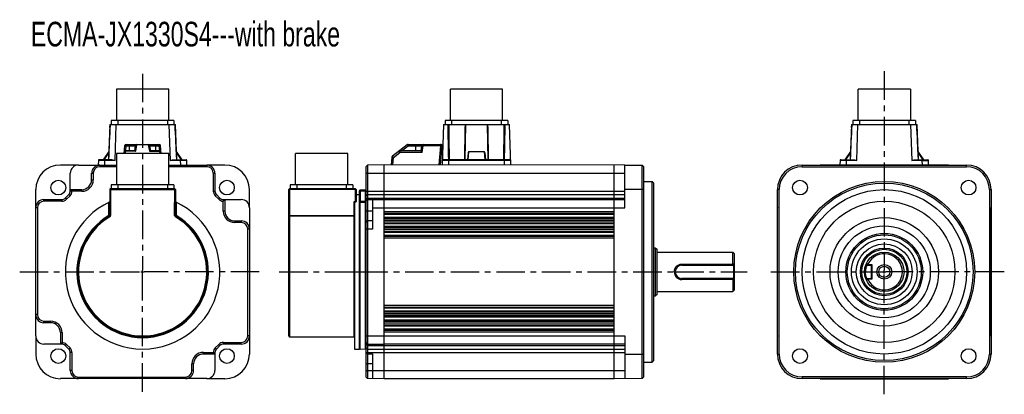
# Model space of a CAD drawing. Header units: millimetres. Extents: x 139 to 738, y 253 to 480.
import ezdxf

# ---------------------------------------------------------------- set-up
doc = ezdxf.new("R2010")
doc.units = ezdxf.units.MM
doc.header["$LTSCALE"] = 46.255
doc.linetypes.add('CENTER', pattern=[0.6, 0.375, -0.075, 0.075, -0.075])
doc.layers.get('0').update_dxf_attribs({"linetype": 'CONTINUOUS'})
doc.layers.add('DEFAULT_1', color=7, linetype='CENTER')
doc.styles.get("Standard").update_dxf_attribs({"font": 'txt', "width": 0.7})

msp = doc.modelspace()

# ---------------------------------------------------------------- linework, layer by layer
at = {"color": 7, "linetype": 'Continuous'}
for p, q in [((197.86, 438.19), (197.86, 419.14)), ((229.61, 438.19), (197.86, 438.19)), ((229.61, 419.14), (229.61, 438.19)), ((400.9, 419.14), (400.9, 438.19)), ((432.65, 438.19), (400.9, 438.19)), ((432.65, 419.14), (432.65, 438.19)), ((648.9, 419.14), (648.9, 438.19)), ((680.65, 438.19), (648.9, 438.19)), ((680.65, 438.19), (680.65, 419.14)), ((193.74, 416.75), (192.99, 395.25)), ((193.74, 416.75), (233.51, 416.75)), ((193.88, 414.87), (193.94, 416.75)), ((194.69, 419.14), (194.69, 416.75)), ((232.79, 419.14), (194.69, 419.14)), ((196.97, 394.77), (197.74, 416.75)), ((198.69, 419.14), (198.69, 416.75)), ((228.79, 419.14), (228.79, 416.75)), ((229.74, 416.75), (230.51, 394.77)), ((232.79, 419.14), (232.79, 416.75)), ((233.53, 416.75), (233.6, 414.87)), ((233.54, 416.75), (233.74, 416.75)), ((234.49, 395.25), (233.74, 416.75)), ((396.78, 416.75), (395.91, 392.05)), ((396.78, 416.75), (436.78, 416.75)), ((397.73, 419.14), (397.73, 416.75)), ((435.83, 419.14), (397.73, 419.14)), ((401.73, 416.75), (401.73, 419.14)), ((409.82, 395.25), (410.21, 416.75)), ((423.34, 416.75), (423.73, 395.25)), ((431.83, 419.14), (431.83, 416.75)), ((435.83, 419.14), (435.83, 416.75)), ((437.64, 392.05), (436.78, 416.75)), ((644.78, 416.75), (644.03, 395.25)), ((644.78, 416.75), (684.55, 416.75)), ((644.92, 414.87), (644.98, 416.75)), ((645.73, 419.14), (645.73, 416.75)), ((683.83, 419.14), (645.73, 419.14)), ((648.01, 394.77), (648.78, 416.75)), ((649.73, 419.14), (649.73, 416.75)), ((679.83, 416.75), (679.83, 419.14)), ((680.78, 416.75), (681.55, 394.77)), ((683.83, 419.14), (683.83, 416.75)), ((684.57, 416.75), (684.78, 416.75)), ((684.57, 416.75), (684.64, 414.87)), ((685.53, 395.25), (684.78, 416.75)), ((202.78, 403.69), (202.37, 398.99)), ((203.5, 400.6), (203.78, 403.78)), ((203.78, 403.78), (203.78, 404.6)), ((203.78, 404.6), (223.7, 404.6)), ((203.78, 403.78), (209.3, 403.78)), ((205.74, 400.6), (205.74, 404.6)), ((209.3, 403.78), (208.75, 400.65)), ((209.58, 400.39), (210.28, 404.39)), ((210.28, 404.6), (210.28, 404.39)), ((217.19, 404.39), (210.28, 404.39)), ((217.19, 404.39), (217.19, 404.6)), ((217.19, 404.39), (217.9, 400.39)), ((218.73, 400.65), (218.18, 403.78)), ((218.18, 403.78), (223.7, 403.78)), ((221.74, 400.6), (221.74, 404.6)), ((223.7, 403.78), (223.7, 404.6)), ((223.7, 403.78), (223.98, 400.6)), ((225.11, 398.99), (224.69, 403.69)), ((374.57, 404.39), (365.66, 397.39)), ((371.15, 400.6), (375.19, 403.78)), ((375.19, 404.6), (375.19, 403.78)), ((375.19, 404.6), (394.88, 404.6)), ((375.19, 403.78), (383.41, 403.78)), ((379.85, 400.6), (379.85, 404.6)), ((383.41, 403.78), (382.85, 400.6)), ((383.68, 399.69), (384.39, 403.69)), ((384.39, 404.6), (384.39, 403.69)), ((394.88, 403.69), (384.39, 403.69)), ((394.88, 403.69), (393.86, 392.05)), ((394.87, 392.07), (395.87, 403.52)), ((394.88, 403.69), (394.88, 404.6)), ((195.08, 395.25), (187.34, 395.25)), ((193.16, 400.25), (189.74, 395.25)), ((190.31, 395.25), (193.13, 399.37)), ((190.84, 395.25), (190.84, 394.77)), ((197.86, 398.99), (197.86, 379.94)), ((229.61, 398.99), (197.86, 398.99)), ((203.31, 398.99), (203.43, 400.39)), ((203.43, 400.6), (203.43, 400.39)), ((209.02, 400.6), (203.43, 400.6)), ((209.58, 400.39), (203.43, 400.39)), ((217.9, 400.39), (224.05, 400.39)), ((224.05, 400.6), (218.45, 400.6)), ((224.05, 400.39), (224.05, 400.6)), ((224.05, 400.39), (224.17, 398.99)), ((229.61, 379.94), (229.61, 398.99)), ((232.4, 395.25), (240.13, 395.25)), ((237.74, 395.25), (234.31, 400.25)), ((234.35, 399.37), (237.16, 395.25)), ((236.64, 394.77), (236.64, 395.25)), ((306.72, 379.94), (306.72, 398.99)), ((338.47, 398.99), (306.72, 398.99)), ((338.47, 379.94), (338.47, 398.99)), ((365.28, 396.69), (364.87, 392.05)), ((365.87, 392.05), (366.27, 396.69)), ((366.27, 396.69), (370.1, 399.69)), ((370.1, 400.6), (370.1, 399.69)), ((382.85, 400.6), (370.1, 400.6)), ((383.68, 399.69), (370.1, 399.69)), ((437.04, 395.25), (396.51, 395.25)), ((400.01, 395.25), (400.01, 394.77)), ((411.64, 399.37), (411.28, 395.3)), ((411.75, 395.25), (412.19, 400.25)), ((412.19, 400.25), (421.36, 400.25)), ((421.36, 400.25), (421.8, 395.25)), ((421.92, 399.37), (422.27, 395.3)), ((433.55, 394.77), (433.55, 395.25)), ((638.38, 395.25), (646.12, 395.25)), ((644.2, 400.25), (640.78, 395.25)), ((641.35, 395.25), (644.17, 399.37)), ((641.88, 395.25), (641.88, 394.77)), ((683.44, 395.25), (691.17, 395.25)), ((688.78, 395.25), (685.35, 400.25)), ((685.39, 399.37), (688.2, 395.25)), ((687.68, 394.77), (687.68, 395.25)), ((174.65, 392.04), (163.74, 392.04)), ((174.74, 392.04), (174.74, 392.05)), ((174.74, 392.04), (197.86, 392.04)), ((186.84, 394.77), (186.75, 392.05)), ((187.74, 392.04), (187.74, 391.04)), ((187.74, 391.04), (197.86, 391.04)), ((190.75, 392.05), (190.84, 394.77)), ((196.97, 394.77), (190.84, 394.77)), ((229.61, 392.04), (252.74, 392.04)), ((229.61, 391.04), (252.74, 391.04)), ((236.64, 394.77), (230.51, 394.77)), ((236.64, 394.77), (236.73, 392.05)), ((240.73, 392.05), (240.63, 394.77)), ((252.74, 392.05), (252.74, 391.04)), ((263.74, 392.04), (252.82, 392.04)), ((349.6, 391.04), (350.6, 392.04)), ((349.6, 263.07), (349.6, 391.04)), ((360.6, 392.05), (350.6, 392.04)), ((350.6, 392.04), (350.6, 262.07)), ((360.6, 262.05), (360.6, 392.05)), ((507.1, 392.04), (360.6, 392.05)), ((399.91, 392.05), (400.01, 394.77)), ((433.55, 394.77), (400.01, 394.77)), ((433.55, 394.77), (433.64, 392.05)), ((500.6, 262.05), (500.6, 392.05)), ((507.1, 392.04), (517.6, 392.02)), ((507.1, 366.05), (507.1, 392.04)), ((517.6, 262.08), (517.6, 392.02)), ((518.6, 391.02), (517.6, 392.02)), ((518.6, 263.09), (518.6, 391.02)), ((614.78, 391.02), (614.78, 392.04)), ((614.78, 392.02), (714.78, 392.02)), ((614.78, 391.02), (714.78, 391.02)), ((625.78, 392.04), (625.78, 392.05)), ((625.78, 392.05), (703.78, 392.05)), ((637.88, 394.77), (637.79, 392.05)), ((641.79, 392.05), (641.88, 394.77)), ((648.01, 394.77), (641.88, 394.77)), ((687.68, 394.77), (681.55, 394.77)), ((687.68, 394.77), (687.77, 392.05)), ((691.77, 392.05), (691.67, 394.77)), ((703.78, 392.05), (703.78, 392.04)), ((714.78, 391.02), (714.78, 392.04)), ((169.75, 387.05), (169.74, 387.05)), ((169.76, 376.22), (169.75, 387.05)), ((182.75, 383.05), (182.75, 387.05)), ((182.75, 387.05), (183.76, 387.05)), ((183.76, 387.05), (183.76, 383.05)), ((256.72, 387.05), (257.74, 387.05)), ((256.72, 387.05), (256.72, 376.22)), ((257.72, 387.05), (257.72, 376.22)), ((349.6, 387.05), (507.1, 387.05)), ((182.76, 383.05), (183.76, 383.05)), ((194.24, 377.55), (194.27, 361.42)), ((233.24, 377.55), (194.24, 377.55)), ((194.69, 379.94), (194.69, 377.55)), ((232.79, 379.94), (194.69, 379.94)), ((198.69, 379.94), (198.69, 377.55)), ((228.79, 379.94), (228.79, 377.55)), ((232.79, 379.94), (232.79, 377.55)), ((233.21, 361.42), (233.24, 377.55)), ((303.1, 377.55), (303.1, 287.55)), ((343.09, 377.55), (303.1, 377.55)), ((303.55, 379.94), (303.55, 377.55)), ((341.65, 379.94), (303.55, 379.94)), ((307.55, 379.94), (307.55, 377.55)), ((337.65, 377.55), (337.65, 379.94)), ((341.65, 379.94), (341.65, 377.55)), ((343.09, 377.55), (343.08, 369.59)), ((518.6, 382.05), (523.6, 382.05)), ((523.6, 272.05), (523.6, 382.05)), ((523.6, 382.05), (524.6, 381.05)), ((524.6, 273.06), (524.6, 381.05)), ((148.75, 366.14), (148.75, 377.05)), ((167.41, 371.21), (166.69, 371.93)), ((166.71, 371.92), (168.87, 374.09)), ((167.41, 371.21), (169.58, 373.38)), ((169.58, 373.38), (168.86, 374.1)), ((170.57, 376.22), (169.74, 376.22)), ((170.57, 376.22), (169.76, 377.04)), ((176.74, 377.04), (169.76, 377.04)), ((176.74, 376.04), (170.75, 376.04)), ((176.74, 376.04), (176.74, 377.04)), ((193.74, 377.05), (193.77, 361.42)), ((193.74, 377.05), (233.74, 377.05)), ((233.74, 377.05), (233.71, 361.42)), ((256.72, 376.22), (257.74, 376.22)), ((257.9, 373.38), (258.62, 374.1)), ((257.9, 373.38), (260.06, 371.21)), ((260.77, 371.92), (258.61, 374.09)), ((260.06, 371.21), (260.78, 371.93)), ((278.73, 366.14), (278.73, 377.05)), ((302.6, 288.05), (302.6, 377.05)), ((343.09, 377.05), (303.1, 377.05)), ((343.59, 377.05), (343.58, 369.82)), ((343.59, 374.05), (345.6, 374.05)), ((345.6, 280.05), (345.6, 376.33)), ((346.12, 376.33), (345.6, 376.33)), ((349.12, 376.67), (346.12, 376.83)), ((346.12, 376.33), (346.12, 369.89)), ((346.12, 376.33), (349.12, 376.17)), ((349.12, 376.17), (349.12, 369.79)), ((349.12, 376.17), (349.6, 376.17)), ((349.6, 376.22), (507.1, 376.22)), ((349.6, 373.38), (350.6, 374.09)), ((349.6, 371.21), (350.6, 371.92)), ((350.6, 374.09), (360.6, 374.1)), ((350.6, 371.92), (360.6, 371.93)), ((360.6, 374.1), (507.1, 374.09)), ((360.6, 371.93), (507.1, 371.93)), ((518.6, 377.05), (507.1, 377.05)), ((600.81, 377.05), (599.79, 377.05)), ((599.81, 277.05), (599.81, 377.05)), ((600.81, 277.05), (600.81, 377.05)), ((728.75, 377.05), (729.77, 377.05)), ((728.75, 377.05), (728.75, 277.05)), ((729.75, 377.05), (729.75, 277.05)), ((149.76, 366.05), (148.74, 366.05)), ((148.75, 288.05), (148.76, 366.05)), ((149.76, 366.05), (149.76, 301.05)), ((153.74, 370.04), (153.74, 371.05)), ((153.74, 371.04), (164.57, 371.04)), ((164.57, 370.04), (153.74, 370.04)), ((164.57, 370.04), (164.57, 371.05)), ((193.26, 361.42), (193.25, 369.36)), ((234.22, 369.36), (234.22, 361.42)), ((262.72, 364.05), (262.72, 370.04)), ((262.91, 370.22), (262.91, 371.05)), ((263.72, 371.04), (262.91, 370.22)), ((262.91, 371.04), (273.74, 371.04)), ((263.72, 371.04), (263.72, 364.05)), ((273.74, 371.04), (273.74, 371.05)), ((278.73, 366.05), (278.72, 288.05)), ((278.73, 366.05), (278.74, 366.05)), ((342.1, 369.59), (342.1, 287.55)), ((343.08, 369.59), (342.1, 369.59)), ((342.6, 369.36), (342.6, 280.05)), ((345.6, 369.89), (345.86, 369.89)), ((345.86, 369.89), (346.12, 369.89)), ((349.12, 369.79), (346.12, 369.89)), ((346.12, 280.08), (346.12, 369.43)), ((346.12, 369.43), (349.12, 369.34)), ((349.12, 369.79), (349.6, 369.79)), ((349.12, 369.34), (349.12, 280.24)), ((350.6, 371.04), (349.78, 370.22)), ((350.6, 371.04), (360.6, 371.05)), ((353.6, 371.04), (353.6, 353.05)), ((353.6, 366.05), (507.1, 366.05)), ((360.6, 371.05), (507.1, 371.04)), ((599.78, 288.05), (599.78, 366.05)), ((599.78, 366.05), (599.79, 366.05)), ((729.78, 366.05), (729.77, 366.05)), ((729.78, 288.05), (729.78, 366.05)), ((194.27, 361.42), (193.27, 361.42)), ((193.78, 360.56), (193.52, 360.99)), ((234.21, 361.42), (233.21, 361.42)), ((234.21, 361.42), (233.7, 360.56)), ((263.72, 364.05), (262.72, 364.05)), ((303.1, 361.42), (342.1, 361.42)), ((342.1, 360.99), (303.1, 360.99)), ((353.6, 364.05), (349.6, 364.05)), ((360.6, 363.77), (500.6, 363.77)), ((360.6, 362.79), (500.6, 362.79)), ((500.6, 362.03), (360.6, 362.03)), ((500.6, 360.08), (360.6, 360.08)), ((500.6, 359.32), (360.6, 359.32)), ((269.74, 358.04), (273.74, 358.04)), ((269.74, 358.04), (269.74, 357.04)), ((273.74, 357.04), (269.74, 357.04)), ((273.74, 358.04), (273.74, 357.04)), ((349.6, 357.04), (350.6, 358.04)), ((353.6, 358.04), (350.6, 358.04)), ((500.6, 358.34), (360.6, 358.34)), ((500.6, 358.27), (360.6, 358.27)), ((500.6, 357.29), (360.6, 357.29)), ((360.6, 356.53), (500.6, 356.53)), ((500.6, 354.58), (360.6, 354.58)), ((500.6, 353.82), (360.6, 353.82)), ((278.73, 353.05), (277.72, 353.05)), ((277.72, 288.05), (277.72, 353.05)), ((353.6, 353.05), (349.6, 353.05)), ((500.6, 352.84), (360.6, 352.84)), ((500.6, 352.55), (360.6, 352.55)), ((360.6, 351.57), (500.6, 351.57)), ((500.6, 351.03), (360.6, 351.03)), ((500.6, 349.08), (360.6, 349.08)), ((500.6, 348.54), (360.6, 348.54)), ((500.6, 347.56), (360.6, 347.56)), ((525.6, 341.55), (524.6, 341.55)), ((525.6, 341.55), (526.6, 340.8)), ((525.6, 312.55), (525.6, 341.55)), ((526.6, 313.3), (526.6, 340.8)), ((526.6, 339.05), (572.6, 339.05)), ((573.6, 338.05), (572.6, 339.05)), ((572.6, 331.75), (572.6, 339.05)), ((573.6, 316.05), (573.6, 338.05)), ((541.6, 331.75), (572.6, 331.75)), ((541.6, 331.75), (541.6, 331.05)), ((541.6, 331.05), (573.1, 331.05)), ((572.65, 331.69), (572.6, 331.75)), ((572.97, 331.7), (572.65, 331.69)), ((573.6, 331.7), (572.97, 331.7)), ((573.6, 331.55), (573.1, 331.05)), ((573.1, 331.05), (573.1, 323.05)), ((654.2, 331.05), (653.74, 331.75)), ((654.2, 331.05), (656.78, 331.05)), ((654.81, 331.7), (654.47, 331.7)), ((654.97, 331.55), (657.28, 331.55)), ((657.28, 331.55), (656.78, 331.05)), ((656.78, 331.05), (656.78, 323.05)), ((657.28, 331.55), (657.28, 322.55)), ((342.6, 327.05), (345.6, 327.05)), ((537.1, 327.05), (537.6, 327.05)), ((652.78, 327.05), (653.28, 327.05)), ((573.1, 323.05), (541.6, 323.05)), ((541.6, 322.36), (541.6, 323.05)), ((572.6, 322.36), (541.6, 322.36)), ((572.6, 322.36), (572.65, 322.42)), ((572.6, 322.36), (572.6, 315.05)), ((572.65, 322.42), (572.97, 322.41)), ((572.97, 322.41), (573.6, 322.41)), ((573.1, 323.05), (573.6, 322.55)), ((653.74, 322.36), (654.2, 323.05)), ((654.2, 323.05), (656.78, 323.05)), ((654.47, 322.41), (654.81, 322.41)), ((657.28, 322.55), (654.97, 322.55)), ((657.28, 322.55), (656.78, 323.05)), ((524.6, 312.55), (525.6, 312.55)), ((526.6, 313.3), (525.6, 312.55)), ((526.6, 315.05), (572.6, 315.05)), ((573.6, 316.05), (572.6, 315.05)), ((500.6, 306.55), (360.6, 306.55)), ((360.6, 305.57), (500.6, 305.57)), ((149.76, 301.05), (148.76, 301.05)), ((500.6, 305.03), (360.6, 305.03)), ((500.6, 303.08), (360.6, 303.08)), ((500.6, 302.54), (360.6, 302.54)), ((500.6, 301.56), (360.6, 301.56)), ((500.6, 301.27), (360.6, 301.27)), ((500.6, 300.29), (360.6, 300.29)), ((500.6, 299.53), (360.6, 299.53)), ((153.74, 296.07), (153.74, 297.07)), ((153.74, 297.07), (157.74, 297.07)), ((157.74, 296.07), (153.74, 296.07)), ((157.74, 296.07), (157.74, 297.07)), ((500.6, 297.58), (360.6, 297.58)), ((500.6, 296.82), (360.6, 296.82)), ((500.6, 295.84), (360.6, 295.84)), ((500.6, 295.77), (360.6, 295.77)), ((360.6, 294.79), (500.6, 294.79)), ((500.6, 294.03), (360.6, 294.03)), ((148.75, 288.05), (148.74, 288.05)), ((148.75, 287.97), (148.75, 277.05)), ((163.75, 290.05), (163.75, 283.07)), ((164.76, 290.05), (163.76, 290.05)), ((164.76, 290.05), (164.76, 284.07)), ((278.72, 288.05), (277.72, 288.05)), ((278.73, 287.97), (278.73, 277.05)), ((303.1, 287.55), (342.1, 287.55)), ((349.6, 288.05), (507.1, 288.05)), ((500.6, 292.08), (360.6, 292.08)), ((500.6, 291.32), (360.6, 291.32)), ((500.6, 290.34), (360.6, 290.34)), ((507.1, 288.05), (507.1, 262.07)), ((599.78, 288.05), (599.79, 288.05)), ((729.78, 288.05), (729.77, 288.05)), ((164.57, 283.07), (153.74, 283.07)), ((153.74, 283.07), (153.74, 283.05)), ((164.57, 283.89), (163.76, 283.07)), ((164.57, 283.89), (164.57, 283.05)), ((167.41, 282.9), (166.69, 282.18)), ((168.87, 280.02), (166.71, 282.19)), ((169.58, 280.73), (167.41, 282.9)), ((260.06, 282.9), (257.9, 280.73)), ((260.77, 282.19), (258.61, 280.02)), ((260.06, 282.9), (260.78, 282.18)), ((262.91, 284.07), (273.74, 284.07)), ((262.91, 283.07), (262.91, 284.07)), ((273.74, 283.07), (262.91, 283.07)), ((273.74, 283.05), (273.74, 284.07)), ((350.6, 283.07), (349.6, 284.07)), ((350.6, 282.19), (349.6, 282.9)), ((350.6, 283.07), (360.6, 283.05)), ((350.6, 282.19), (360.6, 282.18)), ((507.1, 283.07), (360.6, 283.05)), ((360.6, 282.18), (507.1, 282.18)), ((169.58, 280.73), (168.86, 280.01)), ((170.76, 277.89), (169.74, 277.89)), ((169.76, 267.05), (169.76, 277.89)), ((170.76, 277.89), (170.76, 267.05)), ((250.74, 278.07), (256.72, 278.07)), ((250.74, 278.07), (250.74, 277.07)), ((250.74, 277.07), (257.73, 277.07)), ((256.91, 277.89), (257.74, 277.89)), ((257.73, 277.07), (256.91, 277.89)), ((257.72, 277.89), (257.73, 267.05)), ((258.61, 280.02), (257.9, 280.73)), ((342.6, 280.05), (345.6, 280.05)), ((346.12, 280.08), (349.12, 280.24)), ((350.6, 280.02), (349.6, 280.73)), ((350.6, 277.07), (349.6, 278.07)), ((349.78, 277.89), (507.1, 277.89)), ((350.6, 280.02), (360.6, 280.01)), ((350.6, 277.07), (353.6, 277.07)), ((353.6, 277.07), (353.6, 262.07)), ((360.6, 280.01), (507.1, 280.02)), ((507.1, 277.05), (518.6, 277.05)), ((599.79, 277.05), (600.81, 277.05)), ((728.75, 277.05), (729.77, 277.05)), ((244.73, 271.05), (243.72, 271.05)), ((243.72, 267.05), (243.72, 271.05)), ((244.72, 267.05), (244.72, 271.05)), ((353.6, 271.05), (349.6, 271.05)), ((518.6, 272.05), (523.6, 272.05)), ((523.6, 272.05), (524.6, 273.05)), ((170.76, 267.05), (169.74, 267.05)), ((244.72, 267.05), (243.72, 267.05)), ((257.73, 267.05), (257.74, 267.05)), ((349.6, 267.05), (507.1, 267.05)), ((174.65, 262.07), (163.74, 262.07)), ((174.74, 263.07), (239.74, 263.07)), ((174.74, 263.07), (174.74, 262.07)), ((252.74, 262.07), (174.74, 262.07)), ((239.74, 263.07), (239.74, 262.07)), ((252.74, 262.07), (252.74, 262.05)), ((252.82, 262.07), (263.74, 262.07)), ((349.6, 263.07), (350.6, 262.07)), ((360.6, 262.05), (350.6, 262.07)), ((500.6, 262.05), (360.6, 262.05)), ((517.6, 262.08), (500.6, 262.05)), ((518.6, 263.09), (517.6, 262.08)), ((714.78, 263.09), (614.78, 263.09)), ((614.78, 263.09), (614.78, 262.07)), ((714.78, 262.08), (614.78, 262.08)), ((625.78, 262.05), (625.78, 262.07)), ((625.78, 262.05), (703.78, 262.05)), ((703.78, 262.05), (703.78, 262.07)), ((714.78, 262.07), (714.78, 263.09))]:
    msp.add_line(p, q, dxfattribs=at)
at = {"color": 2, "linetype": 'Continuous'}
for p, q in [((212.74, 327.05), (214.74, 327.05)), ((213.74, 326.05), (213.74, 328.05)), ((663.78, 327.05), (665.78, 327.05)), ((664.78, 326.05), (664.78, 328.05))]:
    msp.add_line(p, q, dxfattribs=at)
at = {"color": 7, "linetype": 'Continuous'}
for points in [[(193.97, 416.75), (193.61, 409.3), (193.27, 401.78), (193, 395.25)], [(234.48, 395.25), (234.21, 401.73), (233.87, 409.26), (233.51, 416.75)], [(645.01, 416.75), (644.65, 409.31), (644.31, 401.78), (644.04, 395.25)], [(685.52, 395.25), (685.25, 401.73), (684.91, 409.26), (684.55, 416.75)]]:
    msp.add_lwpolyline(points, dxfattribs=at)
for centre, radius in [((162.47, 378.32), 4.5), ((265, 378.32), 4.5), ((613.51, 378.32), 4.5), ((664.78, 327.05), 55), ((664.78, 327.05), 54), ((716.04, 378.32), 4.5), ((664.78, 327.05), 50), ((664.78, 327.05), 43), ((664.78, 327.05), 33), ((664.78, 327.05), 28), ((664.78, 327.05), 23.37), ((664.78, 327.05), 22.5), ((664.78, 327.05), 20), ((664.78, 327.05), 17), ((664.78, 327.05), 14.5), ((664.78, 327.05), 13.75), ((664.78, 327.05), 12), ((664.78, 327.05), 4.5), ((664.78, 327.05), 3.4), ((162.47, 275.79), 4.5), ((265, 275.79), 4.5), ((613.51, 275.79), 4.5), ((716.04, 275.79), 4.5)]:
    msp.add_circle(centre, radius, dxfattribs=at)
for centre, radius, start, end in [((1901.45, 326.24), 1709.85, 176.9655, 177.68674), ((-1477.13, 326.1), 1713, 2.31378, 3.03369), ((2004.85, 432.96), 1605.6, 180.57822, 181.34557), ((2316.59, 428.49), 1916.72, 180.35078, 180.99352), ((-1479.03, 428.44), 1912.71, 359.00583, 359.64991), ((-1189.9, 433.26), 1624.19, 358.65914, 359.4177), ((2352.49, 326.24), 1709.85, 176.9655, 177.68674), ((-1015.14, 326.59), 1702.04, 2.31199, 3.03654), ((203.78, 403.6), 1, 90, 175), ((210.28, 403.6), 1, 90, 170), ((217.19, 403.6), 1, 10, 90), ((223.7, 403.6), 1, 5, 90), ((375.19, 403.6), 1, 90, 128.13191), ((384.39, 403.6), 1, 90, 170), ((394.88, 403.6), 1, 355, 90), ((187.34, 394.75), 0.5, 89.99769, 177.99965), ((203.43, 399.6), 1, 90, 175), ((224.05, 399.6), 1, 5, 90), ((240.13, 394.75), 0.5, 2.00035, 89.99732), ((366.27, 396.6), 1, 128.13191, 175), ((370.1, 399.6), 1, 90, 128.13191), ((396.51, 394.75), 0.5, 90.00261, 178.00004), ((437.04, 394.75), 0.5, 1.99997, 89.99785), ((638.38, 394.75), 0.5, 90.00221, 178.00001), ((691.17, 394.75), 0.5, 2.00035, 90.0023), ((163.74, 377.05), 14.99, 90, 180), ((174.74, 387.05), 4.99, 90, 180), ((187.74, 387.05), 4.98, 90, 180), ((187.74, 387.05), 3.98, 90, 180), ((252.74, 387.05), 4.98, 0, 90), ((252.74, 387.05), 3.98, 0, 90), ((263.74, 377.05), 14.99, 0, 90), ((614.78, 377.05), 14.97, 90, 180), ((614.78, 377.05), 13.97, 90, 180), ((625.78, 387.05), 5, 90, 90.99882), ((703.78, 387.05), 5, 89.00118, 90), ((714.78, 377.05), 14.97, 0, 90), ((714.78, 377.05), 13.97, 0, 90), ((176.74, 383.05), 7.02, 270, 360), ((176.74, 383.05), 6.01, 270, 360), ((194.24, 377.05), 0.5, 90, 180.1), ((233.24, 377.05), 0.5, 359.9, 90), ((303.1, 377.05), 0.5, 90, 180), ((343.09, 377.05), 0.5, 359.9, 90), ((164.57, 374.05), 3.02, 270, 315), ((166.74, 376.22), 3.02, 315, 360), ((166.74, 376.22), 4.02, 315, 357.35147), ((162.63, 368.28), 11.23, 43.66033, 44.98463), ((260.74, 376.22), 4.02, 180, 225), ((260.74, 376.22), 3.02, 180, 225), ((262.91, 374.05), 3.02, 225, 270), ((346.1, 376.33), 0.5, 86.99999, 180), ((336.89, 376.81), 9.24, 357.0015, 357.80212), ((349.1, 376.17), 0.5, 5.67801, 87.0001), ((153.74, 366.05), 4.98, 90, 180), ((153.74, 366.05), 3.98, 90, 180), ((164.57, 374.05), 4.02, 270, 315), ((213.74, 327.05), 47, 115.16562, 64.83438), ((262.91, 374.05), 4.02, 225, 267.35147), ((254.97, 378.16), 11.23, 313.66031, 314.98465), ((273.74, 366.05), 4.99, 0, 90), ((341.84, 378.15), 11.22, 313.71027, 315.03467), ((604.78, 366.05), 5, 179.00118, 180), ((724.78, 366.05), 5, 0, 0.99882), ((213.74, 327.05), 40, 120.79312, 59.2083), ((213.74, 327.05), 39.5, 120.78353, 59.21647), ((213.74, 327.05), 39, 120.78353, 59.21647), ((193.27, 361.42), 0.5, 300.78353, 0.1), ((193.27, 361.42), 1, 300.78353, 0.1), ((234.21, 361.42), 1, 179.9, 239.21647), ((234.21, 361.42), 0.5, 179.9, 239.21647), ((269.74, 364.05), 7.02, 180, 270), ((269.74, 364.05), 6.01, 180, 270), ((273.74, 353.05), 4.98, 0, 90), ((273.74, 353.05), 3.98, 0, 90), ((664.78, 327.05), 11, 205.00366, 154.99633), ((541.6, 327.05), 4, 90, 270), ((742.18, 260.72), 183.78, 157.28286, 157.49809), ((582.38, 251.58), 108.01, 47.76844, 47.88651), ((683.6, 330.97), 28.64, 178.82352, 179.82403), ((742.84, 393.67), 184.5, 202.50333, 202.71771), ((582.13, 402.8), 108.38, 312.11621, 312.23388), ((683.46, 323.14), 28.49, 180.17245, 181.17801), ((153.74, 301.05), 4.98, 180, 270), ((153.74, 301.05), 3.98, 180, 270), ((157.74, 290.05), 7.02, 360, 90), ((157.74, 290.05), 6.01, 0, 90), ((153.74, 288.05), 4.99, 180, 270), ((273.74, 288.05), 4.98, 270, 360), ((273.74, 288.05), 3.98, 270, 0), ((303.1, 288.05), 0.5, 180, 270), ((342.1, 287.05), 0.5, 0, 90), ((604.78, 288.05), 5, 180, 180.99882), ((724.78, 288.05), 5, 359.00118, 360), ((172.51, 275.94), 11.23, 133.66032, 134.98463), ((164.57, 280.05), 3.02, 45, 90), ((164.57, 280.05), 4.02, 45, 87.35147), ((262.91, 280.05), 4.02, 90, 135), ((262.91, 280.05), 3.02, 90, 135), ((163.74, 277.05), 14.99, 180, 270), ((166.74, 277.89), 3.02, 0, 45), ((166.74, 277.89), 4.02, 0, 45), ((250.74, 271.05), 7.02, 90, 180), ((250.74, 271.05), 6.01, 90, 180), ((260.74, 277.89), 4.02, 135, 177.35138), ((264.85, 285.83), 11.23, 223.66202, 224.98634), ((260.74, 277.89), 3.02, 135, 180), ((263.74, 277.05), 14.99, 270, 360), ((346.1, 280.58), 0.5, 180, 273), ((349.1, 280.74), 0.5, 273, 360), ((614.78, 277.05), 14.97, 180, 270), ((614.78, 277.05), 13.97, 180, 270), ((714.78, 277.05), 14.97, 270, 360), ((714.78, 277.05), 13.97, 270, 360), ((174.74, 267.05), 4.98, 180, 270), ((174.74, 267.05), 3.98, 180, 270), ((239.74, 267.05), 4.98, 270, 360), ((239.74, 267.05), 3.98, 270, 0), ((252.74, 267.05), 4.99, 270, 360), ((625.78, 267.05), 5, 269.00118, 270), ((703.78, 267.05), 5, 270, 270.99882)]:
    msp.add_arc(centre, radius, start, end, dxfattribs=at)
for centre, major_axis, start_param, end_param in [((412.13, 399.32), (0.08, 0.932), 0.045741, 1.567275), ((421.42, 399.32), (-0.08, 0.932), -1.567275, -0.045741)]:
    msp.add_ellipse(centre, major_axis=major_axis, ratio=0.534784, start_param=start_param, end_param=end_param, dxfattribs=at)
for points in [[(409.81, 416.75), (409.67, 409.59), (409.54, 402.42), (409.4, 395.25)], [(424.15, 395.25), (424.01, 402.42), (423.88, 409.59), (423.74, 416.75)], [(654.47, 331.7), (654.24, 331.7), (654.01, 331.69), (653.77, 331.69)], [(653.77, 322.42), (654.01, 322.41), (654.24, 322.41), (654.47, 322.41)]]:
    msp.add_open_spline(points, degree=3, dxfattribs=at)
for points, knots in [([(203.78, 403.78), (203.65, 403.79), (203.42, 403.8), (203.11, 403.79), (202.92, 403.77), (202.79, 403.72), (202.78, 403.69)], [0, 0, 0, 0, 0.371112, 0.686545, 0.902473, 1, 1, 1, 1]), ([(209.63, 404.24), (209.54, 404.19), (209.39, 404.05), (209.31, 403.87), (209.3, 403.78)], [0, 0, 0, 0, 0.516687, 1, 1, 1, 1]), ([(210.28, 404.39), (210.22, 404.4), (210, 404.39), (209.77, 404.33), (209.63, 404.24)], [0, 0, 0, 0, 0.261795, 1, 1, 1, 1]), ([(218.18, 403.78), (218.16, 403.87), (218.08, 404.06), (217.76, 404.34), (217.42, 404.41), (217.19, 404.39)], [0, 0, 0, 0, 0.224765, 0.465122, 1, 1, 1, 1]), ([(223.7, 403.78), (223.82, 403.79), (224.05, 403.8), (224.37, 403.79), (224.56, 403.77), (224.69, 403.72), (224.69, 403.69)], [0, 0, 0, 0, 0.371123, 0.686557, 0.902476, 1, 1, 1, 1]), ([(375.19, 403.78), (375.12, 403.87), (374.99, 404.02), (374.81, 404.22), (374.68, 404.34), (374.61, 404.39), (374.58, 404.4), (374.57, 404.39)], [0, 0, 0, 0, 0.385201, 0.702685, 0.913512, 0.971511, 1, 1, 1, 1]), ([(383.41, 403.78), (383.41, 403.79), (383.44, 403.8), (383.49, 403.8), (383.59, 403.8), (383.76, 403.78), (384.04, 403.75), (384.27, 403.71), (384.39, 403.69)], [0, 0, 0, 0, 0.025232, 0.0835, 0.175865, 0.299158, 0.620339, 1, 1, 1, 1]), ([(395.87, 403.52), (395.88, 403.53), (395.84, 403.54), (395.79, 403.56), (395.7, 403.58), (395.52, 403.62), (395.24, 403.66), (395.01, 403.68), (394.88, 403.69)], [0, 0, 0, 0, 0.025347, 0.083924, 0.176726, 0.300464, 0.62198, 1, 1, 1, 1]), ([(195.08, 395.25), (195.4, 395.25), (196.04, 395.1), (196.65, 394.89), (196.97, 394.77)], [0, 0, 0, 0, 0.483602, 1, 1, 1, 1]), ([(202.75, 400.2), (202.66, 400.14), (202.51, 399.99), (202.44, 399.79), (202.43, 399.69)], [0, 0, 0, 0, 0.517698, 1, 1, 1, 1]), ([(203.43, 400.39), (203.37, 400.39), (203.13, 400.38), (202.89, 400.3), (202.75, 400.2)], [0, 0, 0, 0, 0.260893, 1, 1, 1, 1]), ([(209.02, 400.6), (209.07, 400.6), (209.27, 400.58), (209.45, 400.48), (209.58, 400.39)], [0, 0, 0, 0, 0.218388, 1, 1, 1, 1]), ([(218.45, 400.6), (218.41, 400.6), (218.21, 400.58), (218.03, 400.48), (217.9, 400.39)], [0, 0, 0, 0, 0.218393, 1, 1, 1, 1]), ([(224.73, 400.2), (224.68, 400.23), (224.48, 400.35), (224.23, 400.4), (224.05, 400.39)], [0, 0, 0, 0, 0.239205, 1, 1, 1, 1]), ([(225.04, 399.69), (225.04, 399.79), (224.97, 399.99), (224.82, 400.14), (224.73, 400.2)], [0, 0, 0, 0, 0.482372, 1, 1, 1, 1]), ([(230.51, 394.77), (230.83, 394.89), (231.44, 395.1), (232.08, 395.25), (232.4, 395.25)], [0, 0, 0, 0, 0.516398, 1, 1, 1, 1]), ([(366.27, 396.69), (366.15, 396.7), (365.91, 396.72), (365.64, 396.73), (365.46, 396.73), (365.36, 396.72), (365.31, 396.71), (365.28, 396.7), (365.28, 396.69)], [0, 0, 0, 0, 0.379048, 0.700297, 0.823733, 0.916251, 0.974649, 1, 1, 1, 1]), ([(365.66, 397.39), (365.66, 397.4), (365.69, 397.37), (365.72, 397.34), (365.78, 397.28), (365.86, 397.2), (365.95, 397.09), (366.09, 396.92), (366.2, 396.79), (366.27, 396.69)], [0, 0, 0, 0, 0.021675, 0.078263, 0.169464, 0.292058, 0.441989, 0.614149, 1, 1, 1, 1]), ([(369.54, 400.35), (369.52, 400.36), (369.51, 400.37), (369.48, 400.4), (369.48, 400.39)], [0, 0, 0, 0, 0.723104, 1, 1, 1, 1]), ([(370.1, 399.69), (369.99, 399.83), (369.81, 400.05), (369.62, 400.27), (369.54, 400.35)], [0, 0, 0, 0, 0.605294, 1, 1, 1, 1]), ([(382.85, 400.6), (382.86, 400.6), (382.9, 400.57), (382.96, 400.51), (383.05, 400.41), (383.16, 400.3), (383.28, 400.16), (383.46, 399.96), (383.59, 399.8), (383.68, 399.69)], [0, 0, 0, 0, 0.033312, 0.108291, 0.216292, 0.348457, 0.497662, 0.658537, 1, 1, 1, 1]), ([(646.12, 395.25), (646.44, 395.25), (647.08, 395.1), (647.69, 394.89), (648.01, 394.77)], [0, 0, 0, 0, 0.483602, 1, 1, 1, 1]), ([(681.55, 394.77), (681.87, 394.89), (682.48, 395.1), (683.12, 395.25), (683.44, 395.25)], [0, 0, 0, 0, 0.516398, 1, 1, 1, 1]), ([(190.84, 394.77), (190.58, 394.77), (190.07, 394.78), (189.33, 394.78), (188.65, 394.78), (188.13, 394.78), (187.76, 394.78), (187.53, 394.78), (187.33, 394.78), (187.16, 394.78), (187.03, 394.78), (186.94, 394.78), (186.89, 394.77), (186.87, 394.77), (186.85, 394.77), (186.84, 394.77), (186.84, 394.77)], [0, 0, 0, 0, 0.194894, 0.382671, 0.555511, 0.706994, 0.772916, 0.831381, 0.881815, 0.923782, 0.956857, 0.980694, 0.989092, 0.99512, 0.99876, 1, 1, 1, 1]), ([(240.63, 394.77), (240.63, 394.77), (240.62, 394.77), (240.61, 394.77), (240.59, 394.77), (240.54, 394.78), (240.45, 394.78), (240.32, 394.78), (240.15, 394.78), (239.95, 394.78), (239.72, 394.78), (239.35, 394.78), (238.83, 394.78), (238.15, 394.78), (237.41, 394.78), (236.9, 394.77), (236.64, 394.77)], [0, 0, 0, 0, 0.00124, 0.004881, 0.010909, 0.019308, 0.043145, 0.07622, 0.118188, 0.168622, 0.227087, 0.293009, 0.444491, 0.617331, 0.805107, 1, 1, 1, 1]), ([(400.01, 394.77), (399.75, 394.77), (399.24, 394.78), (398.5, 394.78), (397.81, 394.78), (397.29, 394.78), (396.93, 394.78), (396.69, 394.78), (396.49, 394.78), (396.32, 394.78), (396.19, 394.78), (396.11, 394.78), (396.06, 394.77), (396.03, 394.77), (396.02, 394.77), (396.01, 394.77), (396.01, 394.77)], [0, 0, 0, 0, 0.194894, 0.382671, 0.555512, 0.706995, 0.772916, 0.831381, 0.881815, 0.923782, 0.956857, 0.980694, 0.989092, 0.99512, 0.99876, 1, 1, 1, 1]), ([(437.54, 394.77), (437.54, 394.77), (437.53, 394.77), (437.52, 394.77), (437.5, 394.77), (437.45, 394.78), (437.36, 394.78), (437.23, 394.78), (437.06, 394.78), (436.86, 394.78), (436.63, 394.78), (436.26, 394.78), (435.74, 394.78), (435.06, 394.78), (434.32, 394.78), (433.81, 394.77), (433.55, 394.77)], [0, 0, 0, 0, 0.00124, 0.004881, 0.010909, 0.019308, 0.043145, 0.07622, 0.118188, 0.168622, 0.227087, 0.293009, 0.444491, 0.617331, 0.805107, 1, 1, 1, 1]), ([(641.88, 394.77), (641.62, 394.77), (641.11, 394.78), (640.37, 394.78), (639.69, 394.78), (639.17, 394.78), (638.8, 394.78), (638.57, 394.78), (638.37, 394.78), (638.2, 394.78), (638.07, 394.78), (637.98, 394.78), (637.93, 394.77), (637.91, 394.77), (637.89, 394.77), (637.88, 394.77), (637.88, 394.77)], [0, 0, 0, 0, 0.194894, 0.382671, 0.555511, 0.706994, 0.772916, 0.831381, 0.881815, 0.923782, 0.956857, 0.980694, 0.989092, 0.99512, 0.99876, 1, 1, 1, 1]), ([(687.68, 394.77), (687.94, 394.77), (688.45, 394.78), (689.19, 394.78), (689.87, 394.78), (690.39, 394.78), (690.76, 394.78), (690.99, 394.78), (691.19, 394.78), (691.36, 394.78), (691.49, 394.78), (691.58, 394.78), (691.63, 394.77), (691.65, 394.77), (691.66, 394.77), (691.67, 394.77), (691.67, 394.77)], [0, 0, 0, 0, 0.194895, 0.382672, 0.555512, 0.706994, 0.772916, 0.831381, 0.881815, 0.923782, 0.956857, 0.980693, 0.989092, 0.99512, 0.99876, 1, 1, 1, 1]), ([(302.6, 377.05), (302.6, 377.05), (302.62, 377.06), (302.64, 377.05), (302.69, 377.06), (302.75, 377.05), (302.82, 377.05), (302.94, 377.05), (303.03, 377.05), (303.1, 377.05)], [0, 0, 0, 0, 0.019427, 0.076299, 0.168496, 0.292806, 0.444323, 0.617817, 1, 1, 1, 1]), ([(343.59, 377.05), (343.59, 377.05), (343.57, 377.06), (343.55, 377.05), (343.5, 377.05), (343.44, 377.05), (343.37, 377.05), (343.25, 377.05), (343.16, 377.05), (343.09, 377.05)], [0, 0, 0, 0, 0.019427, 0.076299, 0.168496, 0.292805, 0.444323, 0.617816, 1, 1, 1, 1]), ([(346.12, 376.83), (346.13, 376.83), (346.13, 376.81), (346.13, 376.78), (346.13, 376.74), (346.13, 376.7), (346.13, 376.68)], [0, 0, 0, 0, 0.073294, 0.26765, 0.580502, 1, 1, 1, 1]), ([(346.13, 376.68), (346.13, 376.66), (346.13, 376.59), (346.13, 376.51), (346.13, 376.46)], [0, 0, 0, 0, 0.219287, 1, 1, 1, 1]), ([(349.13, 376.52), (349.13, 376.54), (349.13, 376.58), (349.13, 376.63), (349.13, 376.65), (349.13, 376.67), (349.12, 376.67)], [0, 0, 0, 0, 0.419502, 0.732356, 0.926713, 1, 1, 1, 1]), ([(349.12, 376.17), (349.12, 376.2), (349.13, 376.32), (349.13, 376.44), (349.13, 376.52)], [0, 0, 0, 0, 0.275883, 1, 1, 1, 1]), ([(342.1, 369.59), (342.16, 369.59), (342.29, 369.58), (342.47, 369.53), (342.6, 369.43), (342.6, 369.36)], [0, 0, 0, 0, 0.342754, 0.63428, 1, 1, 1, 1]), ([(343.08, 369.59), (343.15, 369.59), (343.27, 369.61), (343.45, 369.66), (343.58, 369.75), (343.58, 369.82)], [0, 0, 0, 0, 0.344666, 0.637681, 1, 1, 1, 1]), ([(346.12, 369.43), (345.99, 369.44), (345.72, 369.36), (345.6, 369.11), (345.6, 368.98)], [0, 0, 0, 0, 0.518567, 1, 1, 1, 1]), ([(346.12, 369.89), (346.12, 369.84), (346.13, 369.69), (346.13, 369.54), (346.12, 369.43)], [0, 0, 0, 0, 0.307608, 1, 1, 1, 1]), ([(349.12, 369.79), (349.12, 369.74), (349.13, 369.59), (349.13, 369.44), (349.12, 369.34)], [0, 0, 0, 0, 0.307871, 1, 1, 1, 1]), ([(349.6, 368.88), (349.6, 369), (349.49, 369.24), (349.24, 369.33), (349.12, 369.34)], [0, 0, 0, 0, 0.482452, 1, 1, 1, 1]), ([(193.4, 361.2), (193.38, 361.22), (193.34, 361.29), (193.3, 361.36), (193.27, 361.42)], [0, 0, 0, 0, 0.235731, 1, 1, 1, 1]), ([(193.52, 360.99), (193.53, 360.99), (193.5, 361.02), (193.49, 361.05), (193.44, 361.12), (193.41, 361.17), (193.4, 361.2)], [0, 0, 0, 0, 0.068744, 0.268019, 0.58558, 1, 1, 1, 1]), ([(303.1, 361.42), (303.03, 361.42), (302.94, 361.42), (302.82, 361.42), (302.75, 361.42), (302.69, 361.42), (302.64, 361.42), (302.62, 361.42), (302.6, 361.42), (302.6, 361.42)], [0, 0, 0, 0, 0.382183, 0.555677, 0.707194, 0.831504, 0.923701, 0.980573, 1, 1, 1, 1]), ([(302.6, 360.56), (302.6, 360.67), (302.72, 360.91), (302.97, 360.99), (303.1, 360.99)], [0, 0, 0, 0, 0.473274, 1, 1, 1, 1]), ([(342.6, 361.42), (342.6, 361.31), (342.47, 361.06), (342.22, 360.99), (342.1, 360.99)], [0, 0, 0, 0, 0.473185, 1, 1, 1, 1]), ([(342.1, 361.42), (342.16, 361.42), (342.25, 361.42), (342.37, 361.42), (342.44, 361.42), (342.51, 361.42), (342.55, 361.42), (342.58, 361.42), (342.59, 361.42), (342.6, 361.42)], [0, 0, 0, 0, 0.382035, 0.555471, 0.706972, 0.831299, 0.923538, 0.980477, 1, 1, 1, 1]), ([(537.1, 327.05), (537.1, 327.66), (537.32, 328.87), (538.29, 330.42), (539.78, 331.49), (540.99, 331.75), (541.6, 331.75)], [0, 0, 0, 0, 0.251924, 0.500543, 0.748596, 1, 1, 1, 1]), ([(654.2, 331.05), (654.19, 331.05), (654.19, 331.04), (654.18, 331.03), (654.17, 331.01), (654.15, 330.96), (654.11, 330.87), (654.05, 330.73), (653.98, 330.57), (653.86, 330.28), (653.71, 329.85), (653.54, 329.26), (653.4, 328.58), (653.3, 327.84), (653.28, 327.32), (653.28, 327.05)], [0, 0, 0, 0, 0.00135, 0.005334, 0.011914, 0.021053, 0.04685, 0.082216, 0.126417, 0.178725, 0.304895, 0.45545, 0.625299, 0.809054, 1, 1, 1, 1]), ([(537.1, 327.05), (537.1, 326.45), (537.32, 325.24), (538.29, 323.69), (539.79, 322.62), (540.99, 322.36), (541.6, 322.36)], [0, 0, 0, 0, 0.25197, 0.500571, 0.74861, 1, 1, 1, 1]), ([(654.2, 323.05), (654.2, 323.05), (654.19, 323.07), (654.19, 323.08), (654.17, 323.1), (654.15, 323.15), (654.11, 323.24), (654.05, 323.37), (653.98, 323.54), (653.9, 323.74), (653.81, 323.97), (653.69, 324.33), (653.54, 324.85), (653.4, 325.53), (653.3, 326.27), (653.28, 326.79), (653.28, 327.05)], [0, 0, 0, 0, 0.001323, 0.00529, 0.011861, 0.020998, 0.046807, 0.082193, 0.126407, 0.178709, 0.23841, 0.304859, 0.455406, 0.62525, 0.809032, 1, 1, 1, 1])]:
    msp.add_open_spline(points, degree=3, knots=knots, dxfattribs=at)
at = {"layer": 'DEFAULT_1', "color": 2, "linetype": 'CENTER'}
for p, q in [((664.78, 449.1), (664.78, 328.05)), ((213.74, 447.58), (213.74, 328.05)), ((138.98, 327.05), (212.74, 327.05)), ((213.74, 254.06), (213.74, 326.05)), ((284.7, 327.05), (214.74, 327.05)), ((296.84, 327.05), (342.6, 327.05)), ((345.6, 327.05), (537.1, 327.05)), ((537.6, 327.05), (581.44, 327.05)), ((595.86, 327.05), (652.78, 327.05)), ((653.28, 327.05), (663.78, 327.05)), ((664.78, 252.54), (664.78, 326.05)), ((737.78, 327.05), (665.78, 327.05))]:
    msp.add_line(p, q, dxfattribs=at)

# ---------------------------------------------------------------- texts
at = {"color": 2, "linetype": 'Continuous', "insert": (145.77, 479.17), "char_height": 15, "width": 273, "attachment_point": 1, "line_spacing_factor": 0.9}
msp.add_mtext('ECMA-JX1330S4---with brake', dxfattribs=at)

doc.saveas('drawing.dxf')
